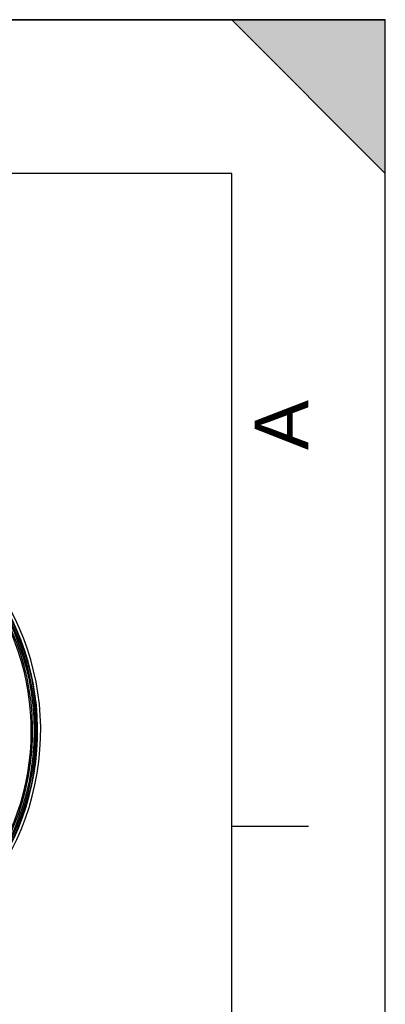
# Model space of a CAD drawing. Header units: millimetres. Extents: x 0 to 297, y 0 to 210.
# Tile 24 of 24: x 273 to 297, y 146 to 210. Entities that reach past the tile are written whole.
import ezdxf

# ---------------------------------------------------------------- set-up
doc = ezdxf.new("R2010")
doc.units = ezdxf.units.MM
doc.header["$LTSCALE"] = 16.335
doc.layers.get('0').update_dxf_attribs({"linetype": 'CONTINUOUS'})
doc.layers.add('AXES_REF', color=7, linetype='CONTINUOUS')
doc.styles.add('TEXTSTYLE_2', font='arial.ttf')

# ---------------------------------------------------------------- blocks, each defined once
blk = doc.blocks.new('MARGEA4_BL0', base_point=(148.514, 105.014))
at = {"color": 7, "linetype": 'Continuous'}
for p, q in [((297.014, 210.014), (0.014, 210.014)), ((287.014, 210.014), (297.014, 200.014)), ((297.014, 210.014), (287.014, 210.014)), ((297.014, 200.014), (287.014, 210.014)), ((297.014, 0.014), (297.014, 210.014)), ((297.014, 200.014), (297.014, 210.014)), ((297.014, 0.014), (297.014, 210.014)), ((287.014, 200.014), (10.014, 200.014)), ((287.014, 10.014), (287.014, 200.014)), ((292.014, 157.514), (287.014, 157.514))]:
    blk.add_line(p, q, dxfattribs=at)
blk.add_solid([(287.014, 210.014), (297.014, 200.014), (297.014, 210.014)], dxfattribs=at)
at = {"color": 7, "linetype": 'Continuous', "style": 'TEXTSTYLE_2', "oblique": 0.00002}
blk.add_text('A', height=3.5, rotation=90, dxfattribs=at).set_placement((292.014, 182.014))

msp = doc.modelspace()

# ---------------------------------------------------------------- linework, layer by layer
at = {"color": 7, "linetype": 'Continuous'}
for p, q in [((0, 210), (297, 210)), ((297, 0), (297, 210)), ((297.014, 0.014), (297.014, 200.014))]:
    msp.add_line(p, q, dxfattribs=at)
for radius in [16.54, 16.363]:
    msp.add_circle((257.795, 163.748), radius, dxfattribs=at)
at = {"color": 9, "linetype": 'Continuous'}
msp.add_circle((257.795, 163.748), 16.446, dxfattribs=at)
at = {"color": 7, "linetype": 'Continuous'}
msp.add_arc((257.795, 163.748), 16.264, 262.15697, 262.09551, dxfattribs=at)
at = {"color": 9, "linetype": 'Continuous'}
msp.add_arc((257.795, 163.748), 16.178, 278.86596, 66.41273, dxfattribs=at)
at = {"layer": 'AXES_REF', "color": 7, "linetype": 'Continuous'}
msp.add_arc((257.795, 163.748), 16.788, 108.9261, 71.0739, dxfattribs=at)
at = {"layer": 'AXES_REF', "color": 9, "linetype": 'Continuous'}
msp.add_arc((257.795, 163.748), 16.588, 109.1627, 70.8373, dxfattribs=at)

# ---------------------------------------------------------------- block references
at = {"color": 7, "linetype": 'Continuous'}
msp.add_blockref('MARGEA4_BL0', (148.514, 105.014), dxfattribs=at)

doc.saveas('drawing.dxf')
